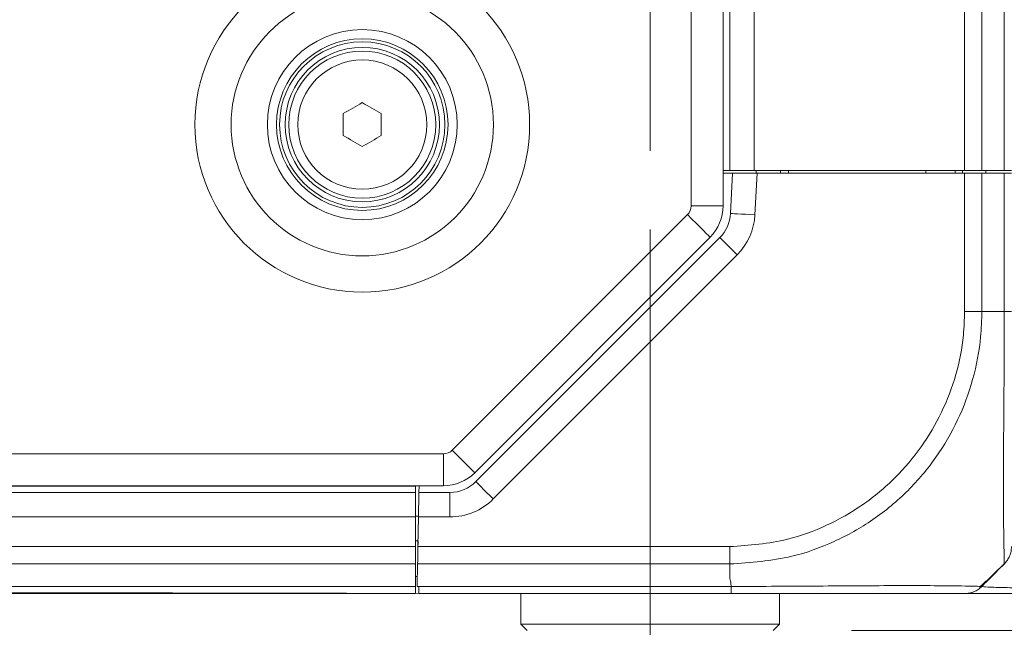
# Model space of a CAD drawing. Header units: millimetres. Extents: x 0 to 1118, y 0 to 864.
# Tile 110 of 256: x 278 to 298, y 383 to 395. Entities that reach past the tile are written whole.
import ezdxf

# ---------------------------------------------------------------- set-up
doc = ezdxf.new("R2010")
doc.units = ezdxf.units.MM
doc.linetypes.add('CENTERX2', pattern=[20.32, 12.7, -2.54, 2.54, -2.54])
doc.styles.add('SLDTEXTSTYLE0', font='TXT', dxfattribs={"width": 0.605})
doc.dimstyles.new('SLDDIMSTYLE2', dxfattribs={"dimtxt": 3.175, "dimasz": 3.302, "dimexe": 0, "dimexo": 0.0625, "dimgap": 0.79375, "dimtad": 0, "dimtih": 1, "dimtoh": 1, "dimdec": 1, "dimlfac": 4, "dimrnd": 1e-09, "dimzin": 12, "dimdsep": 46, "dimtxsty": 'SLDTEXTSTYLE0', "dimsah": 1, "dimcen": 0.09, "dimadec": 0, "dimazin": 3, "dimtfac": 1, "dimtmove": 0, "dimatfit": 0, "dimfxl": 1, "dimfrac": 2, "dimtolj": 1, "dimtzin": 12, "dimarcsym": 0})
doc.dimstyles.new('SLDDIMSTYLE6', dxfattribs={"dimtxt": 3.175, "dimasz": 3.302, "dimexe": 0, "dimexo": 0.0625, "dimgap": 0.79375, "dimtad": 0, "dimtih": 1, "dimtoh": 1, "dimlfac": 4, "dimrnd": 1e-09, "dimzin": 12, "dimdsep": 46, "dimtxsty": 'SLDTEXTSTYLE0', "dimsah": 1, "dimcen": 0.09, "dimadec": 0, "dimazin": 3, "dimtfac": 1, "dimtmove": 0, "dimatfit": 0, "dimfxl": 1, "dimfrac": 2, "dimtolj": 1, "dimtzin": 12, "dimarcsym": 0})

# ---------------------------------------------------------------- blocks, each defined once
blk = doc.blocks.new('_D_15')
at = {"color": 7, "linetype": 'Continuous', "lineweight": 0}
for p, q in [((290.725, 392.433), (290.725, 468.271)), ((294.996, 403.258), (294.996, 468.271)), ((290.725, 466.671), (284.375, 466.671)), ((294.996, 466.671), (307.283, 466.671))]:
    blk.add_line(p, q, dxfattribs=at)
for points in [[(290.725, 466.671), (287.423, 467.179), (287.423, 466.163)], [(294.996, 466.671), (298.298, 466.163), (298.298, 467.179)]]:
    blk.add_solid(points, dxfattribs=at)
at = {"color": 7, "linetype": 'Continuous', "lineweight": 0, "insert": (307.283, 468.327), "char_height": 3.175, "attachment_point": 1, "style": 'SLDTEXTSTYLE0'}
blk.add_mtext('17.1', dxfattribs=at)
blk = doc.blocks.new('_D_16')
at = {"color": 7, "linetype": 'Continuous', "lineweight": 0}
for p, q in [((324.458, 382.658), (324.458, 389.008)), ((294.837, 382.658), (326.058, 382.658)), ((298.199, 366.52), (326.058, 366.52)), ((324.458, 366.52), (324.458, 360.17))]:
    blk.add_line(p, q, dxfattribs=at)
for points in [[(324.458, 382.658), (324.966, 385.96), (323.95, 385.96)], [(324.458, 366.52), (323.95, 363.218), (324.966, 363.218)]]:
    blk.add_solid(points, dxfattribs=at)
at = {"color": 7, "linetype": 'Continuous', "lineweight": 0, "char_height": 3.175, "attachment_point": 1, "style": 'SLDTEXTSTYLE0'}
for s, insert in [('146 MAX', (315.487, 378.682)), ('63 MIN', (317.429, 373.809))]:
    blk.add_mtext(s, dxfattribs=dict(at, insert=insert))

msp = doc.modelspace()

# ---------------------------------------------------------------- linework, layer by layer
at = {"color": 9, "linetype": 'Continuous', "lineweight": 0}
for p, q in [((291.5624, 449.5044), (291.5624, 391.3122)), ((292.8499, 448.7833), (292.8499, 392.0333)), ((297.1427, 392.0333), (297.1427, 448.7833)), ((297.4963, 448.7833), (297.4963, 392.0333)), ((297.9534, 392.0333), (297.9534, 448.7833)), ((292.9088, 391.9833), (292.8642, 391.1321)), ((297.1427, 389.1588), (297.1427, 391.9833)), ((297.4963, 391.9833), (297.4963, 389.1584)), ((297.9534, 389.1584), (297.9534, 391.9833)), ((291.5624, 391.3122), (292.2124, 391.3122)), ((291.4891, 391.1354), (286.6852, 386.3315)), ((292.4998, 390.3137), (287.5231, 385.3369)), ((297.4963, 389.1583), (297.9534, 389.1583)), ((286.5085, 386.2583), (98.6912, 386.2583)), ((286.5085, 386.2583), (286.5085, 385.6083)), ((99.2624, 385.5958), (285.9374, 385.5958)), ((286.6392, 384.9708), (286.6392, 385.4708)), ((285.9374, 384.9708), (99.2624, 384.9708)), ((286.6392, 384.9708), (285.9972, 384.9708)), ((285.9874, 384.4833), (285.9874, 384.4083)), ((99.2624, 384.3654), (285.9374, 384.3654)), ((285.9866, 384.3654), (292.3493, 384.3654)), ((285.9374, 384.0119), (99.2624, 384.0119)), ((292.3498, 384.0119), (285.9804, 384.0119)), ((292.3499, 383.7156), (292.3499, 384.0118)), ((285.9358, 383.7583), (285.9761, 383.7608)), ((99.2624, 383.5548), (285.9374, 383.5548)), ((286.0023, 383.5548), (292.3778, 383.5548))]:
    msp.add_line(p, q, dxfattribs=at)
at = {"color": 7, "linetype": 'Continuous', "lineweight": 15}
for p, q in [((292.2124, 449.5044), (292.2124, 391.3122)), ((292.3499, 392.0333), (292.3499, 448.7833)), ((284.4624, 392.7471), (284.4624, 393.1945)), ((285.2374, 393.1945), (285.2374, 392.7471)), ((292.3499, 392.0333), (292.2124, 392.0333)), ((292.2124, 391.9833), (292.4082, 391.9833)), ((292.3499, 392.0333), (292.8499, 392.0333)), ((292.3649, 391.1583), (292.4082, 391.9833)), ((292.4082, 391.9833), (292.9088, 391.9833)), ((297.1427, 392.0333), (292.8499, 392.0333)), ((292.8874, 391.9833), (292.8874, 392.0333)), ((292.9088, 391.9833), (297.1427, 391.9833)), ((293.3874, 392.0333), (293.3874, 391.9833)), ((293.5507, 392.0333), (293.5498, 391.9833)), ((296.349, 392.0333), (296.3499, 391.9833)), ((296.9499, 392.0333), (296.9499, 391.9833)), ((297.1007, 392.0333), (297.0998, 391.9833)), ((297.1427, 392.0333), (297.4963, 392.0333)), ((297.1427, 391.9833), (297.4963, 391.9833)), ((297.4963, 392.0333), (297.9534, 392.0333)), ((297.4963, 391.9833), (297.9534, 391.9833)), ((297.574, 392.0333), (297.5749, 391.9833)), ((297.9534, 392.0333), (298.0999, 392.0333)), ((297.9534, 391.9833), (298.0999, 391.9833)), ((291.9487, 390.6758), (287.1449, 385.8719)), ((287.1695, 385.6905), (292.1463, 390.6672)), ((286.5085, 385.6083), (98.6912, 385.6083)), ((99.2624, 385.4708), (285.9374, 385.4708)), ((285.9374, 385.6083), (285.9374, 385.4708)), ((285.9374, 385.4708), (285.9374, 384.9708)), ((286.0059, 385.4708), (286.0083, 385.6083)), ((286.0059, 385.4708), (286.6392, 385.4708)), ((285.9374, 384.9833), (285.9974, 384.9833)), ((285.9374, 384.3654), (285.9374, 384.9708)), ((285.9972, 384.9708), (285.9866, 384.3654)), ((285.9887, 384.4833), (285.9374, 384.4833)), ((285.986, 384.4833), (285.9874, 384.4083)), ((285.9374, 384.3654), (285.9374, 384.0119)), ((285.9374, 384.0119), (285.9374, 383.5548)), ((285.9725, 383.5548), (285.9804, 384.0119)), ((297.6572, 383.7156), (297.9534, 384.0118)), ((285.976, 383.7583), (285.9374, 383.7583)), ((285.9374, 383.5548), (285.9374, 383.4083)), ((285.9725, 383.5548), (285.9874, 383.5548)), ((285.9874, 383.5548), (286.0023, 383.5548)), ((285.9374, 383.4083), (99.2624, 383.4083)), ((292.3753, 383.4083), (286.0048, 383.4083)), ((288.0874, 383.4083), (288.0874, 382.7833)), ((293.3624, 382.7833), (293.3624, 383.4083)), ((288.0874, 382.7833), (288.2124, 382.6583)), ((288.0874, 382.7833), (293.3624, 382.7833)), ((293.2373, 382.6583), (293.3624, 382.7833))]:
    msp.add_line(p, q, dxfattribs=at)
at = {"color": 7, "linetype": 'CENTERX2', "lineweight": 0}
for p, q in [((290.7249, 390.8333), (290.7249, 376.4333)), ((288.0874, 383.4083), (240.3436, 383.5208))]:
    msp.add_line(p, q, dxfattribs=at)
at = {"color": 7, "linetype": 'Continuous', "lineweight": 15, "flags": 128}
for points in [[(284.4624, 393.1945), (284.5108, 393.2225), (284.5592, 393.2504), (284.6076, 393.2784), (284.6561, 393.3064), (284.7046, 393.3344), (284.753, 393.3624), (284.8015, 393.3903), (284.8499, 393.4183)], [(284.8499, 393.4183), (284.8983, 393.3903), (284.9467, 393.3624), (284.9951, 393.3344), (285.0436, 393.3064), (285.0921, 393.2784), (285.1405, 393.2504), (285.1889, 393.2225), (285.2374, 393.1945)], [(284.8499, 392.5234), (284.8015, 392.5513), (284.753, 392.5793), (284.7046, 392.6072), (284.6561, 392.6352), (284.6076, 392.6632), (284.5592, 392.6912), (284.5108, 392.7191), (284.4624, 392.7471)], [(285.2374, 392.7471), (285.1889, 392.7191), (285.1405, 392.6912), (285.0921, 392.6632), (285.0436, 392.6352), (284.9951, 392.6072), (284.9467, 392.5793), (284.8983, 392.5513), (284.8499, 392.5234)], [(285.9972, 384.9708), (285.9989, 385.0684), (286.0005, 385.1622), (286.002, 385.2486), (286.0033, 385.3244), (286.0044, 385.3865), (286.0052, 385.4327), (286.0057, 385.4612), (286.0059, 385.4708)], [(285.9804, 384.0119), (285.9818, 384.0876), (285.9833, 384.1741), (285.9849, 384.2679), (285.9866, 384.3654)], [(286.0048, 383.4083), (286.0046, 383.4179), (286.0041, 383.4464), (286.0033, 383.4926), (286.0023, 383.5548)]]:
    msp.add_lwpolyline(points, dxfattribs=at)
at = {"color": 9, "linetype": 'Continuous', "lineweight": 0, "flags": 128}
for points in [[(291.4891, 391.1354), (291.5788, 391.0457), (291.665, 390.9595), (291.7445, 390.8801), (291.8141, 390.8104), (291.8713, 390.7533), (291.9138, 390.7108), (291.9399, 390.6846), (291.9487, 390.6758)], [(292.8642, 391.1321), (292.7668, 391.1373), (292.6732, 391.1422), (292.5868, 391.1467), (292.5112, 391.1506), (292.4491, 391.1539), (292.4029, 391.1563), (292.3745, 391.1578), (292.3649, 391.1583)], [(292.4998, 390.3137), (292.4309, 390.3827), (292.3645, 390.449), (292.3034, 390.5101), (292.2498, 390.5637), (292.2059, 390.6077), (292.1732, 390.6403), (292.1531, 390.6604), (292.1463, 390.6672)], [(286.6852, 386.3315), (286.7749, 386.2419), (286.8611, 386.1556), (286.9406, 386.0762), (287.0103, 386.0065), (287.0674, 385.9494), (287.1099, 385.9069), (287.136, 385.8807), (287.1449, 385.8719)], [(287.5231, 385.3369), (287.4541, 385.4059), (287.3878, 385.4722), (287.3267, 385.5334), (287.2731, 385.5869), (287.2291, 385.6309), (287.1964, 385.6636), (287.1763, 385.6837), (287.1695, 385.6905)]]:
    msp.add_lwpolyline(points, dxfattribs=at)
at = {"color": 9, "linetype": 'Continuous', "lineweight": 0}
for radius in [3.4162, 2.6769, 1.9375, 1.3179]:
    msp.add_circle((284.8499, 392.9708), radius, dxfattribs=at)
at = {"color": 7, "linetype": 'Continuous', "lineweight": 15}
for radius in [1.75, 1.6875, 1.575, 1.5]:
    msp.add_circle((284.8499, 392.9708), radius, dxfattribs=at)
at = {"color": 9, "linetype": 'Continuous', "lineweight": 0}
for centre, radius, start, end in [((291.3124, 391.3122), 0.25, 315, 0), ((291.6159, 391.1976), 1.25, 315, 357), ((286.5085, 386.5083), 0.25, 270, 315), ((286.6392, 386.2208), 1.25, 270, 315)]:
    msp.add_arc(centre, radius, start, end, dxfattribs=at)
at = {"color": 7, "linetype": 'Continuous', "lineweight": 15}
for centre, radius, start, end in [((291.3124, 391.3122), 0.9, 315, 0), ((291.6159, 391.1976), 0.75, 315, 357), ((286.5085, 386.5083), 0.9, 270, 315), ((286.6392, 386.2208), 0.75, 270, 315), ((297.1427, 383.9083), 0.5, 270, 298.90258)]:
    msp.add_arc(centre, radius, start, end, dxfattribs=at)
at = {"color": 9, "linetype": 'Continuous', "lineweight": 0}
for points, knots in [([(292.3493, 384.3655), (292.7471, 384.3938), (293.4278, 384.4422), (294.3366, 384.7796), (295.0813, 385.2015), (295.7326, 385.7464), (296.273, 386.3877), (296.6937, 387.0963), (296.9845, 387.8668), (297.1246, 388.5648), (297.1377, 388.9986), (297.1425, 389.1588)], [0, 0, 0, 0, 0.1584128, 0.2711144, 0.3838358, 0.4991896, 0.6083335, 0.7174773, 0.8267512, 0.9360043, 1, 1, 1, 1]), ([(297.4961, 389.1584), (297.4909, 388.9864), (297.4767, 388.52), (297.3304, 387.7687), (297.0242, 386.9372), (296.576, 386.1724), (295.9955, 385.4815), (295.2928, 384.8975), (294.4887, 384.4485), (293.5092, 384.0927), (292.7773, 384.0417), (292.3498, 384.0118)], [0, 0, 0, 0, 0.0638835, 0.1732044, 0.2825205, 0.3916673, 0.5008077, 0.6162097, 0.7289436, 0.8416759, 1, 1, 1, 1]), ([(297.4962, 389.1584), (297.4717, 389.1584), (297.4228, 389.1585), (297.335, 389.1586), (297.2408, 389.1587), (297.1753, 389.1588), (297.1425, 389.1588)], [0, 0, 0, 0, 0.2499935, 0.5000022, 0.7499867, 1, 1, 1, 1]), ([(297.9533, 384.0118), (297.9532, 384.0174), (297.9532, 384.0319), (297.9496, 384.1785), (297.9435, 384.4829), (297.9377, 384.9284), (297.9348, 385.4743), (297.9357, 386.119), (297.9409, 386.8453), (297.9479, 387.6235), (297.9531, 388.4046), (297.9533, 388.9054), (297.9534, 389.1584)], [0, 0, 0, 0, 0.0657963, 0.1727603, 0.2828934, 0.389757, 0.4997969, 0.5968707, 0.7039461, 0.8142113, 0.9061255, 1, 1, 1, 1]), ([(297.9534, 389.1584), (297.9752, 389.1584), (298.0189, 389.1585), (298.0644, 389.1586), (298.0943, 389.1587), (298.098, 389.1588), (298.0999, 389.1588)], [0, 0, 0, 0, 0.2499996, 0.5000052, 0.75, 1, 1, 1, 1]), ([(292.3498, 384.0119), (292.3498, 384.0363), (292.3497, 384.0852), (292.3496, 384.173), (292.3494, 384.2672), (292.3493, 384.3327), (292.3493, 384.3654)], [0, 0, 0, 0, 0.25000266, 0.49999851, 0.7500054, 1, 1, 1, 1]), ([(292.3778, 383.5548), (292.377, 383.5681), (292.3743, 383.6123), (292.3678, 383.6642), (292.3563, 383.704), (292.3514, 383.7133), (292.35, 383.7152), (292.3498, 383.7156)], [0, 0, 0, 0, 0.24520398, 0.81753573, 0.96069784, 0.99216238, 1, 1, 1, 1]), ([(292.3778, 383.5548), (292.3776, 383.533), (292.3772, 383.4893), (292.3765, 383.4438), (292.3759, 383.4139), (292.3755, 383.4102), (292.3753, 383.4083)], [0, 0, 0, 0, 0.249997, 0.500004, 0.7500064, 1, 1, 1, 1]), ([(292.3778, 383.5548), (292.5454, 383.5549), (293.0015, 383.555), (293.7453, 383.5584), (294.5678, 383.5642), (295.3336, 383.5694), (296.0607, 383.5714), (296.6589, 383.5689), (297.1005, 383.563), (297.4202, 383.5564), (297.4686, 383.5554), (297.4964, 383.5548)], [0, 0, 0, 0, 0.0627054, 0.1705799, 0.2816647, 0.3894281, 0.5004169, 0.6352695, 0.7422843, 0.8524244, 1, 1, 1, 1]), ([(297.4963, 383.5548), (297.5192, 383.5504), (297.5626, 383.5422), (297.8892, 383.5311), (298.3533, 383.5213), (298.9686, 383.5126), (299.7034, 383.505), (300.5296, 383.4984), (301.727, 383.4906), (303.3708, 383.4826), (305.4575, 383.4746), (307.5541, 383.468), (309.5583, 383.4625), (311.0567, 383.4591), (312.098, 383.4572), (312.7897, 383.4562), (313.3821, 383.4555), (313.8702, 383.4551), (314.251, 383.455), (314.5217, 383.4551), (314.6927, 383.4554), (314.7193, 383.4558), (314.7326, 383.456)], [0, 0, 0, 0, 0.0438475, 0.0832414, 0.1226466, 0.1630145, 0.2033921, 0.2429366, 0.2824864, 0.3620015, 0.4413767, 0.5207547, 0.6003694, 0.6801479, 0.7200597, 0.7599971, 0.8000455, 0.839994, 0.880067, 0.9200094, 0.9600716, 1, 1, 1, 1])]:
    msp.add_open_spline(points, degree=3, knots=knots, dxfattribs=at)
at = {"color": 7, "linetype": 'Continuous', "lineweight": 15}
for points, knots in [([(297.9533, 384.0118), (297.9752, 384.0362), (298.0189, 384.0852), (298.0644, 384.173), (298.0943, 384.2673), (298.098, 384.3328), (298.0999, 384.3655)], [0, 0, 0, 0, 0.2500067, 0.5000063, 0.7500013, 1, 1, 1, 1]), ([(297.4482, 383.541), (297.5066, 383.593), (297.6813, 383.7484), (297.8453, 383.9098), (297.9545, 384.0172)], [0, 0, 0, 0, 0.3344697, 1, 1, 1, 1]), ([(297.6571, 383.7156), (297.6546, 383.713), (297.6393, 383.6978), (297.585, 383.6434), (297.5338, 383.5923), (297.4964, 383.5548)], [0, 0, 0, 0, 0.0512322, 0.3045403, 1, 1, 1, 1]), ([(297.4964, 383.5548), (297.4719, 383.533), (297.423, 383.4893), (297.3352, 383.4438), (297.241, 383.4139), (297.1755, 383.4102), (297.1428, 383.4083)], [0, 0, 0, 0, 0.2499971, 0.5000042, 0.7500157, 1, 1, 1, 1]), ([(297.1428, 383.4083), (297.1165, 383.4083), (297.071, 383.4083), (296.7684, 383.4083), (296.3549, 383.4083), (295.7973, 383.4083), (295.1227, 383.4083), (294.4176, 383.4083), (293.6509, 383.4083), (292.9599, 383.4083), (292.5315, 383.4083), (292.3753, 383.4083)], [0, 0, 0, 0, 0.1476523, 0.2562047, 0.3647764, 0.4995889, 0.6089423, 0.7182921, 0.8277418, 0.9371757, 1, 1, 1, 1]), ([(314.5195, 383.4083), (314.5067, 383.4083), (314.4812, 383.4083), (314.3117, 383.4083), (314.0433, 383.4083), (313.6642, 383.4083), (313.1789, 383.4083), (312.5878, 383.4083), (311.8984, 383.4083), (311.118, 383.4083), (310.2585, 383.4083), (309.0246, 383.4083), (307.3506, 383.4083), (305.2457, 383.4083), (303.3796, 383.4083), (301.8167, 383.4083), (300.5599, 383.4083), (299.4213, 383.4083), (298.447, 383.4083), (297.6985, 383.4083), (297.233, 383.4083), (297.1709, 383.4083), (297.1428, 383.4083)], [0, 0, 0, 0, 0.039713, 0.0794357, 0.1191573, 0.1588819, 0.1986067, 0.2383214, 0.278038, 0.3176956, 0.3573731, 0.3970541, 0.4763638, 0.555665, 0.6349642, 0.688045, 0.7411342, 0.7941708, 0.8479359, 0.9017802, 0.9554277, 1, 1, 1, 1])]:
    msp.add_open_spline(points, degree=3, knots=knots, dxfattribs=at)

# ---------------------------------------------------------------- dimensions: what is measured, and where the dimension line sits
at = {"color": 7, "linetype": 'Continuous', "lineweight": 0}
dim = msp.add_linear_dim(base=(290.7249, 466.6708), p1=(294.9963, 401.6583), p2=(290.7249, 390.8333), dimstyle='SLDDIMSTYLE2', dxfattribs=at)
dim.commit()
dim.dimension.update_dxf_attribs({"geometry": '_D_15', "text_midpoint": (311.5278, 466.6708), "dimtype": 160})
dim = msp.add_linear_dim(base=(324.4585, 382.6583), p1=(296.5986, 366.5205), p2=(293.2374, 382.6583), angle=90, text='146 MAX\\P63 MIN', dimstyle='SLDDIMSTYLE6', dxfattribs=at)
dim.commit()
dim.dimension.update_dxf_attribs({"geometry": '_D_16', "text_midpoint": (324.4585, 374.5894), "dimtype": 160})

doc.saveas('drawing.dxf')
